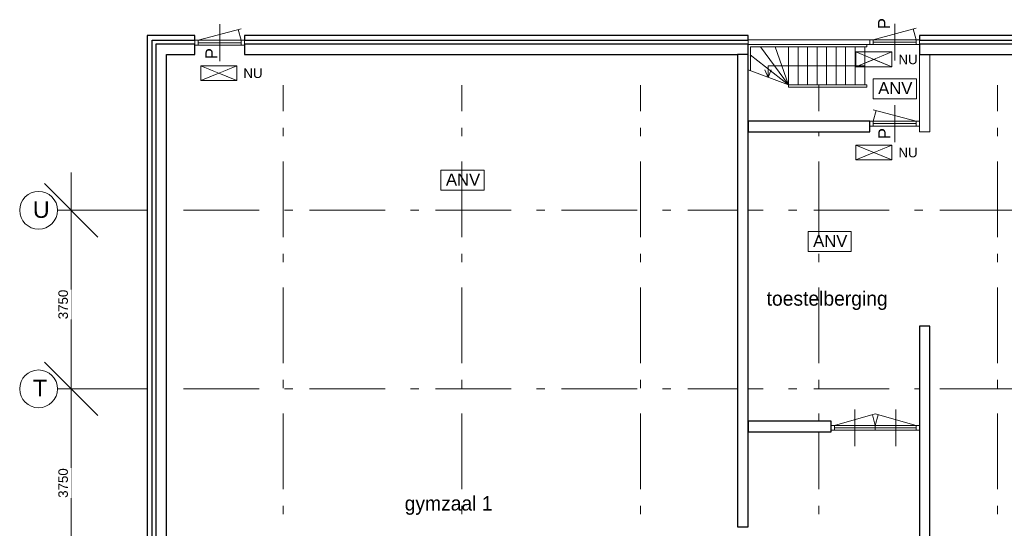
# Model space of a CAD drawing. Header units: millimetres. Extents: x -59728 to 53438, y 127740 to 210459.
# Tile 6 of 28: x -59728 to -39058, y 199778 to 210459. Entities that reach past the tile are written whole.
import ezdxf

# ---------------------------------------------------------------- set-up
doc = ezdxf.new("R2010")
doc.units = ezdxf.units.MM
doc.header["$LTSCALE"] = 2540
doc.header["$PDMODE"] = 1
doc.header["$PDSIZE"] = -2
doc.linetypes.add('STYLE_01', pattern=[0.033465, 0.025591, -0.003937, 0.0005, -0.003437])
doc.linetypes.add('STYLE_06', pattern=[1.04164, 0.625, -0.20828, 0.06943, -0.13893])
doc.layers.get('0').update_dxf_attribs({"lineweight": 18})
doc.layers.get('DEFPOINTS').update_dxf_attribs({"lineweight": 18})
for name, color, linetype, lineweight in [('ASSEN', 7, 'STYLE_01', 18), ('brandvoorziening', 7, 'Continuous', 18), ('MATEN', 7, 'Continuous', 18), ('metselwerk', 7, 'Continuous', 18), ('muren', 7, 'Continuous', 18), ('MUUR', 7, 'Continuous', 18), ('mwarc', 7, 'Continuous', 18), ('STAAL25', 7, 'Continuous', 18), ('stempel018', 7, 'Continuous', 18), ('TEKST35', 7, 'Continuous', 18), ('TEXT', 7, 'Continuous', 18)]:
    doc.layers.add(name, color=color, linetype=linetype, lineweight=lineweight)
doc.styles.add('Arial', font='Arial')
doc.styles.add('Century Gothic', font='Century Gothic')
doc.dimstyles.new('Arch', dxfattribs={"dimtxt": 199.818347, "dimasz": 1122.412109, "dimexe": 1587.5, "dimexo": 793.75, "dimgap": 1.5875, "dimtad": 1, "dimdec": 0, "dimzin": 11, "dimtxsty": 'Arial', "dimblk": 'VW_SLASH', "dimcen": 0, "dimdle": 1.5875, "dimadec": 0, "dimazin": 0, "dimtfac": 1, "dimtdec": 0, "dimtix": 1, "dimtmove": 0, "dimatfit": 0, "dimldrblk": 'VW_FILLEDARROW', "dimfxl": 0, "dimfrac": 2, "dimtolj": 1, "dimtzin": 11, "dimarcsym": 0})

# ---------------------------------------------------------------- blocks, each defined once
blk = doc.blocks.new('nooduit')
at = {"layer": 'brandvoorziening', "color": 0, "insert": (27375, -81278), "char_height": 199.8, "attachment_point": 1, "line_spacing_factor": 0.96736, "style": 'Arial'}
blk.add_mtext('NU', dxfattribs=at)
at = {"color": 0, "linetype": 'Continuous', "lineweight": 5}
blk.add_wipeout([(26483, -81220), (26860, -81375), (27236, -81220)], dxfattribs=at).dxf.layer = 'brandvoorziening'
at = {"layer": 'brandvoorziening', "color": 0, "linetype": 'Continuous'}
blk.add_line((26483, -81220), (27236, -81220), dxfattribs=at)
at = {"color": 0, "linetype": 'Continuous', "lineweight": 5}
blk.add_wipeout([(27236, -81530), (26860, -81375), (26483, -81530)], dxfattribs=at).dxf.layer = 'brandvoorziening'
at = {"layer": 'brandvoorziening', "color": 0}
for p, q in [((27236, -81220), (26483, -81530)), ((26483, -81220), (27236, -81530))]:
    blk.add_line(p, q, dxfattribs=at)
at = {"layer": 'brandvoorziening', "color": 0, "linetype": 'Continuous'}
for p, q in [((26483, -81530), (26483, -81220)), ((27236, -81220), (27236, -81530)), ((27236, -81530), (26483, -81530))]:
    blk.add_line(p, q, dxfattribs=at)
blk = doc.blocks.new('anv')
at = {"layer": 'brandvoorziening', "color": 0}
blk.add_lwpolyline([(26504, -77939), (27411, -77939), (27411, -78359), (26504, -78359)], close=True, dxfattribs=at)
at = {"layer": 'brandvoorziening', "color": 0, "insert": (26610, -78009), "char_height": 249.8, "attachment_point": 1, "line_spacing_factor": 0.96736, "style": 'Arial'}
blk.add_mtext('ANV', dxfattribs=at)
blk = doc.blocks.new('*D')
at = {"layer": 'DEFPOINTS', "color": 0, "lineweight": 0}
for p in [(-56254, 36169), (-56254, 32419), (-56254, 32419), (-55966, 32419), (-56254, 28669), (-56254, 28669), (-55966, 28669), (-56254, 24919), (-56254, 24919), (-55966, 24919), (-56254, 21169), (-56254, 21169), (-55966, 21169), (-56254, 17419), (-56254, 17419), (-55966, 17419), (-56254, 13669), (-56254, 13669), (-55966, 13669), (-56254, 9919), (-56254, 9919), (-55966, 9919), (-56254, 6169), (-56254, 6169), (-55966, 6169), (-56254, 2419), (-56254, 2419), (-55966, 2419), (-56254, -1331), (-56254, -1331), (-55966, -1331), (-56254, -5081), (-56254, -5081), (-55966, -5081), (-56254, -8831), (-56254, -8831), (-55966, -8831), (-56254, -12581), (-55966, -12581), (-1575, -12581), (-1575, -16331), (-1575, -16331), (-1288, -16331), (-1575, -20081), (-1575, -20081), (-1288, -20081), (-1575, -23831), (-1575, -23831), (-1288, -23831), (-1575, -27581), (-1575, -27581), (-1288, -27581), (-1575, -31331), (-1575, -31331), (-1288, -31331), (-1575, -35081), (-1575, -35081), (-1288, -35081), (-1575, -38831), (-1288, -38831)]:
    blk.add_point(p, dxfattribs=at)
at = {"layer": 'MATEN', "color": 0, "lineweight": -2}
for p, q in [((-55966, 36169), (-55966, 36963)), ((-55966, 32419), (-55966, 36169)), ((-55460, 36169), (-54379, 36169)), ((-55966, 32419), (-55966, 33213)), ((-55966, 28669), (-55966, 32419)), ((-55966, 31626), (-55966, 32419)), ((-55460, 32419), (-54379, 32419)), ((-55460, 32419), (-54379, 32419)), ((-55966, 28669), (-55966, 29463)), ((-55966, 24919), (-55966, 28669)), ((-55966, 27876), (-55966, 28669)), ((-55460, 28669), (-54379, 28669)), ((-55460, 28669), (-54379, 28669)), ((-55966, 24919), (-55966, 25713)), ((-55966, 21169), (-55966, 24919)), ((-55966, 24126), (-55966, 24919)), ((-55460, 24919), (-54379, 24919)), ((-55460, 24919), (-54379, 24919)), ((-55966, 21169), (-55966, 21963)), ((-55966, 17419), (-55966, 21169)), ((-55966, 20376), (-55966, 21169)), ((-55460, 21169), (-54379, 21169)), ((-55460, 21169), (-54379, 21169)), ((-55966, 17419), (-55966, 18213)), ((-55966, 13669), (-55966, 17419)), ((-55966, 16626), (-55966, 17419)), ((-55460, 17419), (-54379, 17419)), ((-55460, 17419), (-54379, 17419)), ((-55966, 13669), (-55966, 14463)), ((-55966, 9919), (-55966, 13669)), ((-55966, 12876), (-55966, 13669)), ((-55460, 13669), (-54379, 13669)), ((-55460, 13669), (-54379, 13669)), ((-55966, 9919), (-55966, 10713)), ((-55966, 6169), (-55966, 9919)), ((-55966, 9126), (-55966, 9919)), ((-55460, 9919), (-54379, 9919)), ((-55460, 9919), (-54379, 9919)), ((-55966, 6169), (-55966, 6963)), ((-55966, 2419), (-55966, 6169)), ((-55966, 5376), (-55966, 6169)), ((-55460, 6169), (-54379, 6169)), ((-55460, 6169), (-54379, 6169)), ((-55966, 2419), (-55966, 3213)), ((-55966, -1331), (-55966, 2419)), ((-55966, 1626), (-55966, 2419)), ((-55460, 2419), (-54379, 2419)), ((-55460, 2419), (-54379, 2419)), ((-55966, -1331), (-55966, -537)), ((-55966, -5081), (-55966, -1331)), ((-55966, -2124), (-55966, -1331)), ((-55460, -1331), (-54379, -1331)), ((-55460, -1331), (-54379, -1331)), ((-55966, -5081), (-55966, -4287)), ((-55966, -8831), (-55966, -5081)), ((-55966, -5874), (-55966, -5081)), ((-55460, -5081), (-54379, -5081)), ((-55460, -5081), (-54379, -5081)), ((-55966, -8831), (-55966, -8037)), ((-55966, -12581), (-55966, -8831)), ((-55966, -9624), (-55966, -8831)), ((-55460, -8831), (-54379, -8831)), ((-55460, -8831), (-54379, -8831)), ((-1288, -12581), (-1288, -11787)), ((-55966, -13374), (-55966, -12581)), ((-55460, -12581), (-54379, -12581)), ((-1288, -16331), (-1288, -12581)), ((-782, -12581), (300, -12581)), ((-1288, -16331), (-1288, -15537)), ((-1288, -20081), (-1288, -16331)), ((-1288, -17124), (-1288, -16331)), ((-782, -16331), (300, -16331)), ((-782, -16331), (300, -16331)), ((-1288, -20081), (-1288, -19287)), ((-1288, -23831), (-1288, -20081)), ((-1288, -20874), (-1288, -20081)), ((-782, -20081), (300, -20081)), ((-782, -20081), (300, -20081)), ((-1288, -23831), (-1288, -23037)), ((-1288, -27581), (-1288, -23831)), ((-1288, -24624), (-1288, -23831)), ((-782, -23831), (300, -23831)), ((-782, -23831), (300, -23831)), ((-1288, -27581), (-1288, -26787)), ((-1288, -31331), (-1288, -27581)), ((-1288, -28374), (-1288, -27581)), ((-782, -27581), (300, -27581)), ((-782, -27581), (300, -27581)), ((-1288, -31331), (-1288, -30537)), ((-1288, -35081), (-1288, -31331)), ((-1288, -32124), (-1288, -31331)), ((-782, -31331), (300, -31331)), ((-782, -31331), (300, -31331)), ((-1288, -35081), (-1288, -34287)), ((-1288, -38831), (-1288, -35081)), ((-1288, -35874), (-1288, -35081)), ((-782, -35081), (300, -35081)), ((-782, -35081), (300, -35081)), ((-1288, -39624), (-1288, -38831)), ((-782, -38831), (300, -38831))]:
    blk.add_line(p, q, dxfattribs=at)
at = {"layer": 'MATEN', "color": 0, "lineweight": 20}
for p, q in [((-55405, 35608), (-56527, 36731)), ((-55405, 31858), (-56527, 32981)), ((-56527, 32981), (-55405, 31858)), ((-55405, 28108), (-56527, 29231)), ((-56527, 29231), (-55405, 28108)), ((-55405, 24358), (-56527, 25481)), ((-56527, 25481), (-55405, 24358)), ((-55405, 20608), (-56527, 21731)), ((-56527, 21731), (-55405, 20608)), ((-55405, 16858), (-56527, 17981)), ((-56527, 17981), (-55405, 16858)), ((-55405, 13108), (-56527, 14231)), ((-56527, 14231), (-55405, 13108)), ((-55405, 9358), (-56527, 10481)), ((-56527, 10481), (-55405, 9358)), ((-55405, 5608), (-56527, 6731)), ((-56527, 6731), (-55405, 5608)), ((-55405, 1858), (-56527, 2981)), ((-56527, 2981), (-55405, 1858)), ((-55405, -1892), (-56527, -769)), ((-56527, -769), (-55405, -1892)), ((-55405, -5642), (-56527, -4519)), ((-56527, -4519), (-55405, -5642)), ((-55405, -9392), (-56527, -8269)), ((-56527, -8269), (-55405, -9392)), ((-56527, -12019), (-55405, -13142)), ((-726, -13142), (-1849, -12019)), ((-726, -16892), (-1849, -15769)), ((-1849, -15769), (-726, -16892)), ((-726, -20642), (-1849, -19519)), ((-1849, -19519), (-726, -20642)), ((-726, -24392), (-1849, -23269)), ((-1849, -23269), (-726, -24392)), ((-726, -28142), (-1849, -27019)), ((-1849, -27019), (-726, -28142)), ((-726, -31892), (-1849, -30769)), ((-1849, -30769), (-726, -31892)), ((-726, -35642), (-1849, -34519)), ((-1849, -34519), (-726, -35642)), ((-1849, -38269), (-726, -39392))]:
    blk.add_line(p, q, dxfattribs=at)
at = {"color": 0, "lineweight": -2}
for points in [[(-55966, 33881), (-55966, 34506), (-56287, 34506), (-56287, 33881)], [(-55966, 30131), (-55966, 30756), (-56287, 30756), (-56287, 30131)], [(-55966, 26381), (-55966, 27006), (-56287, 27006), (-56287, 26381)], [(-55966, 22631), (-55966, 23256), (-56287, 23256), (-56287, 22631)], [(-55966, 18881), (-55966, 19506), (-56287, 19506), (-56287, 18881)], [(-55966, 15131), (-55966, 15756), (-56287, 15756), (-56287, 15131)], [(-55966, 11381), (-55966, 12006), (-56287, 12006), (-56287, 11381)], [(-55966, 7631), (-55966, 8256), (-56287, 8256), (-56287, 7631)], [(-55966, 3881), (-55966, 4506), (-56287, 4506), (-56287, 3881)], [(-55966, 131), (-55966, 756), (-56287, 756), (-56287, 131)], [(-55966, -3619), (-55966, -2994), (-56287, -2994), (-56287, -3619)], [(-55966, -7369), (-55966, -6744), (-56287, -6744), (-56287, -7369)], [(-55966, -11119), (-55966, -10494), (-56287, -10494), (-56287, -11119)], [(-1288, -14869), (-1288, -14244), (-1608, -14244), (-1608, -14869)], [(-1288, -18619), (-1288, -17994), (-1608, -17994), (-1608, -18619)], [(-1288, -22369), (-1288, -21744), (-1608, -21744), (-1608, -22369)], [(-1288, -26119), (-1288, -25494), (-1608, -25494), (-1608, -26119)], [(-1288, -29869), (-1288, -29244), (-1608, -29244), (-1608, -29869)], [(-1288, -33619), (-1288, -32994), (-1608, -32994), (-1608, -33619)], [(-1288, -37369), (-1288, -36744), (-1608, -36744), (-1608, -37369)]]:
    blk.add_wipeout(points, dxfattribs=at).dxf.layer = 'MATEN'
at = {"layer": 'MATEN', "color": 0, "char_height": 199.8, "attachment_point": 1, "rotation": 90, "line_spacing_factor": 0.96736, "style": 'Arial'}
for insert in [(-56236, 33881), (-56236, 30131), (-56236, 26381), (-56236, 22631), (-56236, 18881), (-56236, 15131), (-56236, 11381), (-56236, 7631), (-56236, 3881), (-56236, 131), (-56236, -3619), (-56236, -7369), (-56236, -11119), (-1557, -14869), (-1557, -18619), (-1557, -22369), (-1557, -26119), (-1557, -29869), (-1557, -33619), (-1557, -37369)]:
    blk.add_mtext('3750', dxfattribs=dict(at, insert=insert))
blk = doc.blocks.new('VW_FILLEDARROW')
at = {"color": 0, "lineweight": -2}
blk.add_solid([(0, 0), (-0.002, 0), (-0.002, 0)], dxfattribs=at)
blk = doc.blocks.new('VW_SLASH')
at = {"color": 0, "linetype": 'ByBlock', "lineweight": -2}
blk.add_line((0, 0), (-1, 0), dxfattribs=at)
at = {"color": 0, "linetype": 'ByBlock', "lineweight": 20}
blk.add_line((-0.001, -0.001), (0.001, 0.001), dxfattribs=at)
blk = doc.blocks.new('Groep-23')
at = {"layer": 'ASSEN', "color": 0, "linetype": 'STYLE_06'}
for p, q in [((-51518.25, -14661.85), (-51518.25, 38800.47)), ((-47768.25, -14661.85), (-47768.25, 38800.47)), ((-44018.25, -14661.85), (-44018.25, 38800.47)), ((-40268.25, -14661.85), (-40268.25, 38800.47)), ((-36518.25, -14661.85), (-36518.25, 38800.47)), ((-56253.67, 36169.5), (19232.43, 36169.5)), ((-56253.67, 32419.5), (19232.43, 32419.5))]:
    blk.add_line(p, q, dxfattribs=at)
at = {"layer": 'MATEN', "color": 0}
for centre in [(-56650.92, 36169.5), (-56650.92, 32419.5)]:
    blk.add_circle(centre, 397.25, dxfattribs=at)
at = {"layer": 'muren', "color": 0}
for p, q in [((-52848.25, 40075.34), (-52848.25, 39303.65)), ((-38678.25, 39316.42), (-38678.25, 40088.12)), ((-53368.25, 39739.5), (-53368.25, 39639.5)), ((-52328.25, 39739.5), (-53368.25, 39739.5)), ((-53298.25, 39739.5), (-53298.25, 39639.5)), ((-52398.25, 39689.5), (-53298.25, 39689.5)), ((-52398.25, 39739.5), (-52398.25, 39639.5)), ((-52328.25, 39739.5), (-52328.25, 39639.5)), ((-39198.25, 39652.27), (-39198.25, 39752.27)), ((-38158.25, 39752.27), (-39198.25, 39752.27)), ((-39128.25, 39652.27), (-39128.25, 39752.27)), ((-38228.25, 39702.27), (-39128.25, 39702.27)), ((-38228.25, 39652.27), (-38228.25, 39752.27)), ((-38158.25, 39652.27), (-38158.25, 39752.27)), ((-52328.25, 39639.5), (-53368.25, 39639.5)), ((-38158.25, 39652.27), (-39198.25, 39652.27)), ((-38678.25, 37603.65), (-38678.25, 38375.34)), ((-39198.25, 37939.5), (-39198.25, 38039.5)), ((-38158.25, 38039.5), (-39198.25, 38039.5)), ((-39128.25, 37939.5), (-39128.25, 38039.5)), ((-38228.25, 37939.5), (-38228.25, 38039.5)), ((-38158.25, 37939.5), (-38158.25, 38039.5)), ((-38158.25, 37939.5), (-39198.25, 37939.5)), ((-38228.25, 37989.5), (-39128.25, 37989.5))]:
    blk.add_line(p, q, dxfattribs=at)
at = {"layer": 'MUUR', "color": 0}
for p, q in [((-54368.25, 39839.5), (-53368.25, 39839.5)), ((-54368.25, 36339.5), (-54368.25, 39839.5)), ((-54368.25, 18249.5), (-54368.25, 39839.5)), ((-54268.25, 39739.5), (-41758.25, 39739.5)), ((-54268.25, 18349.5), (-54268.25, 39739.5)), ((-53368.25, 39839.5), (-53368.25, 39439.5)), ((-52328.25, 39839.5), (-52328.25, 39439.5)), ((-52328.25, 39839.5), (-41758.25, 39839.5)), ((-52328.25, 39639.5), (-52328.25, 39739.5)), ((-41758.25, 39752.27), (-38158.25, 39752.27)), ((-38158.25, 39839.5), (-14988.25, 39839.5)), ((-38158.25, 39752.27), (-38158.25, 39652.27)), ((-38158.25, 39739.5), (-13048.25, 39739.5)), ((-54188.25, 39659.5), (-53368.25, 39659.5)), ((-54188.25, 18429.5), (-54188.25, 39659.5)), ((-52328.25, 39659.5), (-41758.25, 39659.5)), ((-41758.25, 39652.27), (-38158.25, 39652.27)), ((-41758.25, 39652.27), (-39058.25, 39652.27)), ((-41708.25, 39602.27), (-39264.16, 39602.27)), ((-41708.25, 39098.53), (-41708.25, 39602.27)), ((-40908.25, 38802.27), (-41498.65, 39599.71)), ((-40908.25, 38802.27), (-41184.89, 39603.58)), ((-40908.25, 38752.27), (-40908.25, 39602.27)), ((-40708.25, 38802.27), (-40708.25, 39602.27)), ((-40508.25, 38802.27), (-40508.25, 39602.27)), ((-40308.25, 39101.16), (-40308.25, 39602.27)), ((-40308.25, 38802.27), (-40308.25, 39602.27)), ((-40108.25, 38802.27), (-40108.25, 39602.27)), ((-39908.25, 38802.27), (-39908.25, 39602.27)), ((-39708.25, 38802.27), (-39708.25, 39602.27)), ((-39264.16, 39652.27), (-39264.16, 39602.27)), ((-38158.25, 39659.5), (-14988.25, 39659.5)), ((-53968.25, 39439.5), (-53368.25, 39439.5)), ((-53968.25, 18649.5), (-53968.25, 39439.5)), ((-52328.25, 39439.5), (-41758.25, 39439.5)), ((-40908.25, 38802.27), (-41711.69, 39436.95)), ((-38158.25, 39439.5), (-14988.25, 39439.5)), ((-41335.96, 38960.66), (-41402.59, 39116.85)), ((-41335.96, 38960.66), (-41335.96, 39202.27)), ((-41335.96, 38960.66), (-41269.33, 39116.85)), ((-40908.25, 38802.27), (-39264.16, 38802.27)), ((-40908.25, 38752.27), (-39264.16, 38752.27)), ((-39264.16, 38802.27), (-39264.16, 38752.27)), ((-41758.25, 38039.5), (-39198.25, 38039.5)), ((-39198.25, 38039.5), (-39198.25, 37819.5)), ((-38158.25, 38039.5), (-38158.25, 37939.5)), ((-41758.25, 37819.5), (-39198.25, 37819.5)), ((-38158.25, 22349.5), (-38158.25, 33739.5)), ((-37938.25, 22349.5), (-37938.25, 33739.5)), ((-41758.25, 31739.5), (-40015.26, 31739.5)), ((-41758.25, 31519.5), (-40015.26, 31519.5))]:
    blk.add_line(p, q, dxfattribs=at)
at = {"layer": 'MUUR', "color": 0, "linetype": 'Continuous'}
blk.add_line((-40908.25, 38802.27), (-41758.25, 39117.05), dxfattribs=at)
at = {"layer": 'mwarc', "color": 0}
blk.add_line((-38158.25, 37819.5), (-37938.25, 37819.5), dxfattribs=at)
at = {"layer": 'stempel018', "color": 0}
for p, q in [((-53298.25, 39739.5), (-52398.25, 39980.65)), ((-52398.25, 39739.5), (-52458.54, 39964.5)), ((-39128.25, 39752.27), (-38228.25, 39993.42)), ((-38228.25, 39752.27), (-38288.54, 39977.27)), ((-38228.25, 38039.5), (-39128.25, 38280.65)), ((-39128.25, 38039.5), (-39067.96, 38264.5))]:
    blk.add_line(p, q, dxfattribs=at)
at = {"layer": 'brandvoorziening', "color": 0}
for p in [(-65635.29, 116869.53), (-74709.24, 114948.87)]:
    blk.add_blockref('anv', p, dxfattribs=at)
at = {"layer": 'metselwerk', "color": 0, "char_height": 249.77, "attachment_point": 1, "rotation": 90, "line_spacing_factor": 0.96736, "style": 'Arial'}
for insert in [(-39028.53, 39973.54), (-53148.07, 39343.17), (-39022.27, 37663.7)]:
    blk.add_mtext('P', dxfattribs=dict(at, insert=insert))
at = {"layer": 'TEKST35', "color": 0, "char_height": 349.68, "attachment_point": 1, "line_spacing_factor": 0.96736, "style": 'Arial'}
for s, insert in [('U', (-56771.11, 36361.03)), ('T', (-56771.11, 32611.03))]:
    blk.add_mtext(s, dxfattribs=dict(at, insert=insert))
at = {"layer": 'TEXT', "color": 0, "attachment_point": 1, "line_spacing_factor": 1.022525, "style": 'Century Gothic'}
for s, insert, char_height in [('toestelberging', (-41367.27, 34468.78), 302.4658), ('gymzaal 1', (-48965.55, 30166.28), 302.466)]:
    blk.add_mtext(s, dxfattribs=dict(at, insert=insert, char_height=char_height))
at = {"layer": 'brandvoorziening', "color": 0}
for p in [(-65975.55, 120715.36), (-79726.88, 120425.61), (-65975.55, 118760.06)]:
    blk.add_blockref('nooduit', p, dxfattribs=at)
at = {"layer": 'MATEN', "color": 0}
dim = blk.add_linear_dim(base=(-55966.01, -12580.5), p1=(-56253.67, -8830.5), p2=(-56253.67, -12580.5), angle=90, dimstyle='Arch', override={"dimgap": 6.59992e-12, "dimdec": 1, "dimpost": '<>', "dimtxsty": 'Arial', "dimtmove": 2}, dxfattribs=at)
dim.commit()
dim.dimension.update_dxf_attribs({"geometry": '*D', "text_midpoint": (-55966.01, -10806.52), "dimtype": 160})
at = {"color": 0, "linetype": 'Continuous', "lineweight": 25}
for points in [[(-41758.25, 39659.5), (-52328.25, 39659.5), (-52328.25, 39439.5), (-41758.25, 39439.5)], [(-39198.25, 38039.5), (-41758.25, 38039.5), (-41758.25, 37819.5), (-39198.25, 37819.5)]]:
    blk.add_wipeout(points, dxfattribs=at).dxf.layer = 'mwarc'
at = {"layer": 'MUUR', "color": 0}
for p, q in [((-39508.25, 38802.27), (-39508.25, 39602.27)), ((-39308.25, 38802.27), (-39308.25, 39602.27)), ((-39308.25, 39202.27), (-41335.96, 39202.27))]:
    blk.add_line(p, q, dxfattribs=at)
at = {"layer": 'mwarc', "color": 0, "linetype": 'Continuous', "lineweight": 25}
for points in [[(-41758.25, 39659.5), (-52328.25, 39659.5), (-52328.25, 39439.5), (-41758.25, 39439.5)], [(-39198.25, 38039.5), (-41758.25, 38039.5), (-41758.25, 37819.5), (-39198.25, 37819.5)]]:
    blk.add_lwpolyline(points, close=True, dxfattribs=at)
at = {"layer": 'MATEN', "color": 0}
dim = blk.add_linear_dim(base=(-55966.01, -8830.5), p1=(-56253.67, -5080.5), p2=(-56253.67, -8830.5), angle=90, dimstyle='Arch', override={"dimgap": 7.47991e-12, "dimdec": 1, "dimpost": '<>', "dimtxsty": 'Arial', "dimtmove": 2}, dxfattribs=at)
dim.commit()
dim.dimension.update_dxf_attribs({"geometry": '*D', "text_midpoint": (-55966.01, -7056.52), "dimtype": 160})
at = {"color": 0, "linetype": 'Continuous', "lineweight": 25}
blk.add_wipeout([(-14988.25, 39659.5), (-38158.25, 39659.5), (-38158.25, 39439.5), (-14988.25, 39439.5)], dxfattribs=at).dxf.layer = 'mwarc'
at = {"layer": 'MUUR', "color": 0}
blk.add_line((-37938.25, 37819.5), (-37938.25, 39439.5), dxfattribs=at)
at = {"layer": 'mwarc', "color": 0, "linetype": 'Continuous', "lineweight": 25}
blk.add_lwpolyline([(-14988.25, 39659.5), (-38158.25, 39659.5), (-38158.25, 39439.5), (-14988.25, 39439.5)], close=True, dxfattribs=at)
at = {"layer": 'MATEN', "color": 0}
dim = blk.add_linear_dim(base=(-55966.01, -5080.5), p1=(-56253.67, -1330.5), p2=(-56253.67, -5080.5), angle=90, dimstyle='Arch', override={"dimgap": 7.47991e-12, "dimdec": 1, "dimpost": '<>', "dimtxsty": 'Arial', "dimtmove": 2}, dxfattribs=at)
dim.commit()
dim.dimension.update_dxf_attribs({"geometry": '*D', "text_midpoint": (-55966.01, -3306.52), "dimtype": 160})
at = {"color": 0, "linetype": 'Continuous', "lineweight": 25}
blk.add_wipeout([(-41758.25, 39839.5), (-52328.25, 39839.5), (-52328.25, 39739.5), (-41758.25, 39739.5)], dxfattribs=at).dxf.layer = 'mwarc'
at = {"layer": 'mwarc', "color": 0, "linetype": 'Continuous', "lineweight": 25}
blk.add_lwpolyline([(-41758.25, 39839.5), (-52328.25, 39839.5), (-52328.25, 39739.5), (-41758.25, 39739.5)], close=True, dxfattribs=at)
at = {"layer": 'MATEN', "color": 0}
dim = blk.add_linear_dim(base=(-55966.01, -1330.5), p1=(-56253.67, 2419.5), p2=(-56253.67, -1330.5), angle=90, dimstyle='Arch', override={"dimgap": 8.3599e-12, "dimdec": 1, "dimpost": '<>', "dimtxsty": 'Arial', "dimtmove": 2}, dxfattribs=at)
dim.commit()
dim.dimension.update_dxf_attribs({"geometry": '*D', "text_midpoint": (-55966.01, 443.48), "dimtype": 160})
at = {"color": 0, "linetype": 'Continuous', "lineweight": 25}
blk.add_wipeout([(-14988.25, 39839.5), (-38158.25, 39839.5), (-38158.25, 39739.5), (-14988.25, 39739.5)], dxfattribs=at).dxf.layer = 'mwarc'
at = {"layer": 'MUUR', "color": 0}
blk.add_line((-38158.25, 37819.5), (-38158.25, 39839.5), dxfattribs=at)
at = {"layer": 'mwarc', "color": 0, "linetype": 'Continuous', "lineweight": 25}
blk.add_lwpolyline([(-14988.25, 39839.5), (-38158.25, 39839.5), (-38158.25, 39739.5), (-14988.25, 39739.5)], close=True, dxfattribs=at)
at = {"layer": 'MATEN', "color": 0}
dim = blk.add_linear_dim(base=(-55966.01, 2419.5), p1=(-56253.67, 6169.5), p2=(-56253.67, 2419.5), angle=90, dimstyle='Arch', override={"dimgap": 8.3599e-12, "dimdec": 1, "dimpost": '<>', "dimtxsty": 'Arial', "dimtmove": 2}, dxfattribs=at)
dim.commit()
dim.dimension.update_dxf_attribs({"geometry": '*D', "text_midpoint": (-55966.01, 4193.48), "dimtype": 160})
dim = blk.add_linear_dim(base=(-55966.01, 6169.5), p1=(-56253.67, 9919.5), p2=(-56253.67, 6169.5), angle=90, dimstyle='Arch', override={"dimgap": 9.23989e-12, "dimdec": 1, "dimpost": '<>', "dimtxsty": 'Arial', "dimtmove": 2}, dxfattribs=at)
dim.commit()
dim.dimension.update_dxf_attribs({"geometry": '*D', "text_midpoint": (-55966.01, 7943.48), "dimtype": 160})
dim = blk.add_linear_dim(base=(-55966.01, 9919.5), p1=(-56253.67, 13669.5), p2=(-56253.67, 9919.5), angle=90, dimstyle='Arch', override={"dimgap": 9.23989e-12, "dimdec": 1, "dimpost": '<>', "dimtxsty": 'Arial', "dimtmove": 2}, dxfattribs=at)
dim.commit()
dim.dimension.update_dxf_attribs({"geometry": '*D', "text_midpoint": (-55966.01, 11693.48), "dimtype": 160})
dim = blk.add_linear_dim(base=(-55966.01, 13669.5), p1=(-56253.67, 17419.5), p2=(-56253.67, 13669.5), angle=90, dimstyle='Arch', override={"dimgap": 1.01199e-11, "dimdec": 1, "dimpost": '<>', "dimtxsty": 'Arial', "dimtmove": 2}, dxfattribs=at)
dim.commit()
dim.dimension.update_dxf_attribs({"geometry": '*D', "text_midpoint": (-55966.01, 15443.48), "dimtype": 160})
dim = blk.add_linear_dim(base=(-55966.01, 17419.5), p1=(-56253.67, 21169.5), p2=(-56253.67, 17419.5), angle=90, dimstyle='Arch', override={"dimgap": 1.01199e-11, "dimdec": 1, "dimpost": '<>', "dimtxsty": 'Arial', "dimtmove": 2}, dxfattribs=at)
dim.commit()
dim.dimension.update_dxf_attribs({"geometry": '*D', "text_midpoint": (-55966.01, 19193.48), "dimtype": 160})
dim = blk.add_linear_dim(base=(-55966.01, 21169.5), p1=(-56253.67, 24919.5), p2=(-56253.67, 21169.5), angle=90, dimstyle='Arch', override={"dimgap": 1.09999e-11, "dimdec": 1, "dimpost": '<>', "dimtxsty": 'Arial', "dimtmove": 2}, dxfattribs=at)
dim.commit()
dim.dimension.update_dxf_attribs({"geometry": '*D', "text_midpoint": (-55966.01, 22943.48), "dimtype": 160})
dim = blk.add_linear_dim(base=(-55966.01, 24919.5), p1=(-56253.67, 28669.5), p2=(-56253.67, 24919.5), angle=90, dimstyle='Arch', override={"dimgap": 1.09999e-11, "dimdec": 1, "dimpost": '<>', "dimtxsty": 'Arial', "dimtmove": 2}, dxfattribs=at)
dim.commit()
dim.dimension.update_dxf_attribs({"geometry": '*D', "text_midpoint": (-55966.01, 26693.48), "dimtype": 160})
dim = blk.add_linear_dim(base=(-55966.01, 28669.5), p1=(-56253.67, 32419.5), p2=(-56253.67, 28669.5), angle=90, dimstyle='Arch', override={"dimgap": 1.18799e-11, "dimdec": 1, "dimpost": '<>', "dimtxsty": 'Arial', "dimtmove": 2}, dxfattribs=at)
dim.commit()
dim.dimension.update_dxf_attribs({"geometry": '*D', "text_midpoint": (-55966.01, 30443.48), "dimtype": 160})
dim = blk.add_linear_dim(base=(-55966.01, 32419.5), p1=(-56253.67, 36169.5), p2=(-56253.67, 32419.5), angle=90, dimstyle='Arch', override={"dimgap": 1.18799e-11, "dimdec": 1, "dimpost": '<>', "dimtxsty": 'Arial', "dimtmove": 2}, dxfattribs=at)
dim.commit()
dim.dimension.update_dxf_attribs({"geometry": '*D', "text_midpoint": (-55966.01, 34193.48), "dimtype": 160})
dim = blk.add_linear_dim(base=(-1287.63, -38830.5), p1=(-1575.29, -35080.5), p2=(-1575.29, -38830.5), angle=90, dimstyle='Arch', override={"dimgap": 7.47991e-12, "dimdec": 1, "dimpost": '<>', "dimtxsty": 'Arial', "dimtmove": 2}, dxfattribs=at)
dim.commit()
dim.dimension.update_dxf_attribs({"geometry": '*D', "text_midpoint": (-1287.63, -37056.52), "dimtype": 160})
dim = blk.add_linear_dim(base=(-1287.63, -35080.5), p1=(-1575.29, -31330.5), p2=(-1575.29, -35080.5), angle=90, dimstyle='Arch', override={"dimgap": 7.47991e-12, "dimdec": 1, "dimpost": '<>', "dimtxsty": 'Arial', "dimtmove": 2}, dxfattribs=at)
dim.commit()
dim.dimension.update_dxf_attribs({"geometry": '*D', "text_midpoint": (-1287.63, -33306.52), "dimtype": 160})
dim = blk.add_linear_dim(base=(-1287.63, -31330.5), p1=(-1575.29, -27580.5), p2=(-1575.29, -31330.5), angle=90, dimstyle='Arch', override={"dimgap": 7.47991e-12, "dimdec": 1, "dimpost": '<>', "dimtxsty": 'Arial', "dimtmove": 2}, dxfattribs=at)
dim.commit()
dim.dimension.update_dxf_attribs({"geometry": '*D', "text_midpoint": (-1287.63, -29556.52), "dimtype": 160})
dim = blk.add_linear_dim(base=(-1287.63, -27580.5), p1=(-1575.29, -23830.5), p2=(-1575.29, -27580.5), angle=90, dimstyle='Arch', override={"dimgap": 7.47991e-12, "dimdec": 1, "dimpost": '<>', "dimtxsty": 'Arial', "dimtmove": 2}, dxfattribs=at)
dim.commit()
dim.dimension.update_dxf_attribs({"geometry": '*D', "text_midpoint": (-1287.63, -25806.52), "dimtype": 160})
dim = blk.add_linear_dim(base=(-1287.63, -23830.5), p1=(-1575.29, -20080.5), p2=(-1575.29, -23830.5), angle=90, dimstyle='Arch', override={"dimgap": 7.47991e-12, "dimdec": 1, "dimpost": '<>', "dimtxsty": 'Arial', "dimtmove": 2}, dxfattribs=at)
dim.commit()
dim.dimension.update_dxf_attribs({"geometry": '*D', "text_midpoint": (-1287.63, -22056.52), "dimtype": 160})
dim = blk.add_linear_dim(base=(-1287.63, -20080.5), p1=(-1575.29, -16330.5), p2=(-1575.29, -20080.5), angle=90, dimstyle='Arch', override={"dimgap": 7.47991e-12, "dimdec": 1, "dimpost": '<>', "dimtxsty": 'Arial', "dimtmove": 2}, dxfattribs=at)
dim.commit()
dim.dimension.update_dxf_attribs({"geometry": '*D', "text_midpoint": (-1287.63, -18306.52), "dimtype": 160})
dim = blk.add_linear_dim(base=(-1287.63, -16330.5), p1=(-1575.29, -12580.5), p2=(-1575.29, -16330.5), angle=90, dimstyle='Arch', override={"dimgap": 7.47991e-12, "dimdec": 1, "dimpost": '<>', "dimtxsty": 'Arial', "dimtmove": 2}, dxfattribs=at)
dim.commit()
dim.dimension.update_dxf_attribs({"geometry": '*D', "text_midpoint": (-1287.63, -14556.52), "dimtype": 160})
at = {"layer": 'muren', "color": 0}
for p, q in [((-39516.01, 31216.86), (-39516.01, 31988.55)), ((-38657.5, 31216.86), (-38657.5, 31988.55)), ((-39945.26, 31552.7), (-39945.26, 31652.7)), ((-39086.76, 31552.7), (-39086.76, 31652.7)), ((-39086.76, 31552.7), (-39086.76, 31652.7))]:
    blk.add_line(p, q, dxfattribs=at)
at = {"layer": 'MUUR', "color": 0}
for p, q in [((-38158.25, 33739.5), (-37938.25, 33739.5)), ((-40015.26, 31519.5), (-40015.26, 31739.5)), ((-40015.26, 31522.95), (-40015.26, 31652.7)), ((-40015.26, 31521.08), (-40015.26, 31650.84)), ((-40015.26, 31550.84), (-40015.26, 31650.84)), ((-39945.26, 31554.57), (-39945.26, 31654.57)), ((-39945.26, 31552.7), (-39945.26, 31652.7))]:
    blk.add_line(p, q, dxfattribs=at)
at = {"layer": 'stempel018', "color": 0}
for p, q in [((-39945.26, 31652.7), (-39086.76, 31893.86)), ((-39086.76, 31652.7), (-39147.05, 31877.7)), ((-39086.76, 31652.7), (-39026.47, 31877.7))]:
    blk.add_line(p, q, dxfattribs=at)
at = {"layer": 'brandvoorziening', "color": 0}
blk.add_blockref('anv', (-67000.36, 113660.57), dxfattribs=at)
at = {"color": 0, "linetype": 'Continuous', "lineweight": 25}
blk.add_wipeout([(-53968.25, 39439.5), (-53368.25, 39439.5), (-53368.25, 39659.5), (-54188.25, 39659.5), (-54188.25, 18429.5), (-41858.25, 18429.5), (-41858.25, 18349.5), (-54268.25, 18349.5), (-54268.25, 39739.5), (-53368.25, 39739.5), (-53368.25, 39839.5), (-54368.25, 39839.5), (-54368.25, 18249.5), (-41758.25, 18249.5), (-41758.25, 18429.5), (-41758.25, 18649.5), (-53968.25, 18649.5)], dxfattribs=at).dxf.layer = 'mwarc'
at = {"layer": 'MUUR', "color": 0}
for p, q in [((-41758.25, 29519.5), (-41758.25, 39839.5)), ((-41978.25, 29519.5), (-41978.25, 39439.5)), ((-41978.25, 29519.5), (-41758.25, 29519.5))]:
    blk.add_line(p, q, dxfattribs=at)
at = {"layer": 'mwarc', "color": 0, "linetype": 'Continuous', "lineweight": 25}
blk.add_lwpolyline([(-53968.25, 39439.5), (-53368.25, 39439.5), (-53368.25, 39659.5), (-54188.25, 39659.5), (-54188.25, 18429.5), (-41858.25, 18429.5), (-41858.25, 18349.5), (-54268.25, 18349.5), (-54268.25, 39739.5), (-53368.25, 39739.5), (-53368.25, 39839.5), (-54368.25, 39839.5), (-54368.25, 18249.5), (-41758.25, 18249.5), (-41758.25, 18429.5), (-41758.25, 18649.5), (-53968.25, 18649.5)], close=True, dxfattribs=at)
at = {"color": 0, "linetype": 'Continuous', "lineweight": 25}
blk.add_wipeout([(-37938.25, 33739.5), (-38158.25, 33739.5), (-38158.25, 22349.5), (-37938.25, 22349.5)], dxfattribs=at).dxf.layer = 'mwarc'
at = {"layer": 'muren', "color": 0}
for p, q in [((-38228.25, 31552.7), (-38228.25, 31652.7)), ((-38158.25, 31552.7), (-38158.25, 31652.7)), ((-38228.25, 31602.7), (-39945.26, 31602.7))]:
    blk.add_line(p, q, dxfattribs=at)
at = {"layer": 'MUUR', "color": 0}
for p, q in [((-38228.25, 31552.7), (-38228.25, 31652.7)), ((-38158.25, 31459.5), (-38158.25, 31739.5))]:
    blk.add_line(p, q, dxfattribs=at)
at = {"layer": 'mwarc', "color": 0, "linetype": 'Continuous', "lineweight": 25}
blk.add_lwpolyline([(-37938.25, 33739.5), (-38158.25, 33739.5), (-38158.25, 22349.5), (-37938.25, 22349.5)], close=True, dxfattribs=at)
at = {"layer": 'STAAL25', "color": 0}
for p, q in [((-38158.25, 31652.7), (-40015.26, 31652.7)), ((-38158.25, 31552.7), (-40015.26, 31552.7))]:
    blk.add_line(p, q, dxfattribs=at)
at = {"layer": 'stempel018', "color": 0}
blk.add_line((-38228.25, 31652.7), (-39086.76, 31893.86), dxfattribs=at)
at = {"color": 0, "linetype": 'Continuous', "lineweight": 25}
blk.add_wipeout([(-41758.25, 39439.5), (-41978.25, 39439.5), (-41978.25, 29519.5), (-41758.25, 29519.5)], dxfattribs=at).dxf.layer = 'mwarc'
at = {"layer": 'mwarc', "color": 0, "linetype": 'Continuous', "lineweight": 25}
blk.add_lwpolyline([(-41758.25, 39439.5), (-41978.25, 39439.5), (-41978.25, 29519.5), (-41758.25, 29519.5)], close=True, dxfattribs=at)
at = {"color": 0, "linetype": 'Continuous', "lineweight": 25}
blk.add_wipeout([(-40015.26, 31650.84), (-40015.26, 31652.7), (-40015.26, 31739.5), (-41758.25, 31739.5), (-41758.25, 31519.5), (-40015.26, 31519.5)], dxfattribs=at).dxf.layer = 'mwarc'
at = {"layer": 'mwarc', "color": 0, "linetype": 'Continuous', "lineweight": 25}
blk.add_lwpolyline([(-40015.26, 31650.84), (-40015.26, 31652.7), (-40015.26, 31739.5), (-41758.25, 31739.5), (-41758.25, 31519.5), (-40015.26, 31519.5)], close=True, dxfattribs=at)

msp = doc.modelspace()

# ---------------------------------------------------------------- block references
at = {"layer": 'MUUR'}
msp.add_blockref('Groep-23', (-2680, 170287), dxfattribs=at)

doc.saveas('drawing.dxf')
